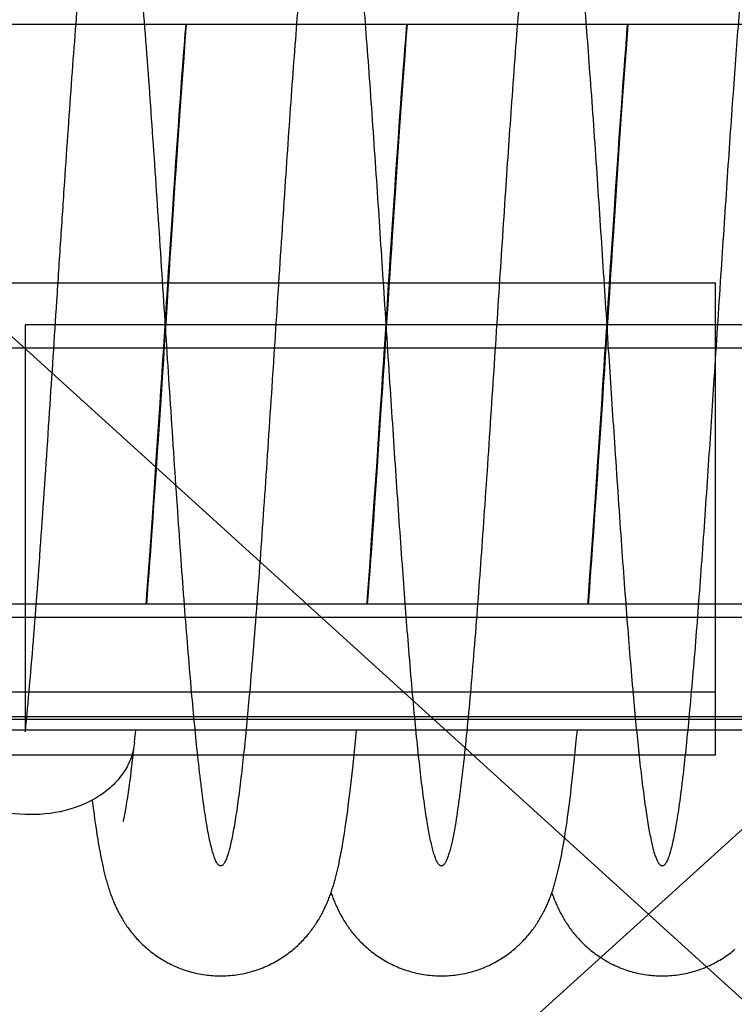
# Model space of a CAD drawing. Extents: x 0 to 420, y 0 to 297.
# Tile 4 of 18: x 167 to 204, y 56 to 108. Entities that reach past the tile are written whole.
import ezdxf

# ---------------------------------------------------------------- set-up
doc = ezdxf.new("R2010")
doc.units = 0
doc.header["$LTSCALE"] = 23.1
doc.layers.get('0').update_dxf_attribs({"linetype": 'CONTINUOUS'})
for name, color, linetype in [('110651_DXF_CONTINUOUS_LINE', 7, 'CONTINUOUS'), ('110801_DXF_CONTINUOUS_LINE', 7, 'CONTINUOUS'), ('AG_HOSE_100_DXF_CONTINUOUS', 7, 'CONTINUOUS'), ('ASE_65-100-75_DXF_DIMENSIO', 7, 'CONTINUOUS')]:
    doc.layers.add(name, color=color, linetype=linetype)
doc.styles.get("Standard").update_dxf_attribs({"font": 'txt', "width": 0.7})
doc.dimstyles.new('DIMSTYLE_1', dxfattribs={"dimtxt": 3.5, "dimasz": 3, "dimexe": 1.5, "dimexo": 1, "dimgap": 0.875, "dimtad": 1, "dimdec": 0, "dimlfac": 10, "dimtxsty": 'STANDARD', "dimblk": '_ARROW_FILLED', "dimblk1": '_ARROW_FILLED', "dimblk2": '_ARROW_FILLED', "dimcen": 0.09, "dimazin": 3, "dimtp": 0.8, "dimtm": 0.8, "dimtfac": 1, "dimtdec": 0, "dimtofl": 0, "dimtmove": 0, "dimatfit": 3, "dimtolj": 1})
doc.dimstyles.new('DIMSTYLE_2', dxfattribs={"dimtxt": 3.5, "dimasz": 3, "dimexe": 1.5, "dimexo": 1, "dimgap": 0.875, "dimtad": 1, "dimdec": 3, "dimlfac": 10, "dimtxsty": 'STANDARD', "dimblk": '_ARROW_FILLED', "dimblk1": '_ARROW_FILLED', "dimblk2": '_ARROW_FILLED', "dimcen": 0.09, "dimazin": 3, "dimtp": 0.8, "dimtm": 0.8, "dimtfac": 1, "dimtdec": 3, "dimtofl": 0, "dimtmove": 0, "dimatfit": 3, "dimtolj": 1})

# ---------------------------------------------------------------- blocks, each defined once
blk = doc.blocks.new('_ARROW_FILLED')
at = {"color": 0, "linetype": 'BYBLOCK'}
blk.add_solid([(0, 0), (-1, 0.167), (-1, -0.167)], dxfattribs=at)
blk = doc.blocks.new('*D2')
at = {"layer": 'ASE_65-100-75_DXF_DIMENSIO', "color": 2, "linetype": 'CONTINUOUS'}
for p, q in [((153.74, 62.155), (153.74, 44.105)), ((231.14, 62.155), (231.14, 44.105)), ((153.74, 45.605), (192.44, 45.605)), ((231.14, 45.605), (192.44, 45.605))]:
    blk.add_line(p, q, dxfattribs=at)
at = {"layer": 'ASE_65-100-75_DXF_DIMENSIO', "color": 2, "linetype": 'CONTINUOUS', "xscale": 3, "yscale": 3, "zscale": 3, "rotation": 180}
blk.add_blockref('_ARROW_FILLED', (153.74, 45.605), dxfattribs=at)
at = {"layer": 'ASE_65-100-75_DXF_DIMENSIO', "color": 2, "linetype": 'CONTINUOUS', "xscale": 3, "yscale": 3, "zscale": 3}
blk.add_blockref('_ARROW_FILLED', (231.14, 45.605), dxfattribs=at)
at = {"layer": 'ASE_65-100-75_DXF_DIMENSIO', "color": 2, "linetype": 'CONTINUOUS', "insert": (192.44, 49.98), "char_height": 3.5, "width": 12.375, "attachment_point": 2}
blk.add_mtext('774', dxfattribs=at)
blk = doc.blocks.new('*D3')
at = {"layer": 'ASE_65-100-75_DXF_DIMENSIO', "color": 2, "linetype": 'CONTINUOUS'}
for p, q in [((151.84, 63.428), (151.84, 34.105)), ((233.04, 63.428), (233.04, 34.105)), ((151.84, 35.605), (192.44, 35.605)), ((233.04, 35.605), (192.44, 35.605))]:
    blk.add_line(p, q, dxfattribs=at)
at = {"layer": 'ASE_65-100-75_DXF_DIMENSIO', "color": 2, "linetype": 'CONTINUOUS', "xscale": 3, "yscale": 3, "zscale": 3, "rotation": 180}
blk.add_blockref('_ARROW_FILLED', (151.84, 35.605), dxfattribs=at)
at = {"layer": 'ASE_65-100-75_DXF_DIMENSIO', "color": 2, "linetype": 'CONTINUOUS', "xscale": 3, "yscale": 3, "zscale": 3}
blk.add_blockref('_ARROW_FILLED', (233.04, 35.605), dxfattribs=at)
at = {"layer": 'ASE_65-100-75_DXF_DIMENSIO', "color": 2, "linetype": 'CONTINUOUS', "insert": (192.44, 39.98), "char_height": 3.5, "width": 11.25, "attachment_point": 2}
blk.add_mtext('812', dxfattribs=at)
blk = doc.blocks.new('*D4')
at = {"layer": 'ASE_65-100-75_DXF_DIMENSIO', "color": 2, "linetype": 'CONTINUOUS'}
for p, q in [((149.49, 82.78), (149.49, 24.105)), ((234.84, 77.597), (234.84, 24.105)), ((149.49, 25.605), (192.165, 25.605)), ((234.84, 25.605), (192.165, 25.605))]:
    blk.add_line(p, q, dxfattribs=at)
at = {"layer": 'ASE_65-100-75_DXF_DIMENSIO', "color": 2, "linetype": 'CONTINUOUS', "xscale": 3, "yscale": 3, "zscale": 3, "rotation": 180}
blk.add_blockref('_ARROW_FILLED', (149.49, 25.605), dxfattribs=at)
at = {"layer": 'ASE_65-100-75_DXF_DIMENSIO', "color": 2, "linetype": 'CONTINUOUS', "xscale": 3, "yscale": 3, "zscale": 3}
blk.add_blockref('_ARROW_FILLED', (234.84, 25.605), dxfattribs=at)
at = {"layer": 'ASE_65-100-75_DXF_DIMENSIO', "color": 2, "linetype": 'CONTINUOUS', "insert": (192.165, 29.98), "char_height": 3.5, "width": 12, "attachment_point": 2}
blk.add_mtext('854', dxfattribs=at)

msp = doc.modelspace()

# ---------------------------------------------------------------- linework, layer by layer
at = {"layer": '110651_DXF_CONTINUOUS_LINE', "color": 3, "linetype": 'CONTINUOUS'}
for p, q in [((174.30598, 93.83733), (174.32828, 93.83733)), ((185.85264, 93.83733), (185.87494, 93.83733)), ((197.39931, 93.83733), (197.42161, 93.83733)), ((172.47498, 69.15514), (172.42687, 69.15514))]:
    msp.add_line(p, q, dxfattribs=at)
at = {"layer": '110801_DXF_CONTINUOUS_LINE', "color": 7, "linetype": 'CONTINUOUS'}
for p, q in [((156.33992, 107.387), (228.53992, 107.387)), ((156.33992, 107.38599), (228.53992, 107.38599)), ((228.53992, 77.05514), (156.33992, 77.05514)), ((228.53992, 70.46482), (156.33992, 70.46482))]:
    msp.add_line(p, q, dxfattribs=at)
at = {"layer": '110801_DXF_CONTINUOUS_LINE', "color": 9, "linetype": 'CONTINUOUS'}
for p, q in [((228.53992, 76.35514), (156.33992, 76.35514)), ((228.53992, 71.16482), (156.33992, 71.16482))]:
    msp.add_line(p, q, dxfattribs=at)
at = {"layer": 'AG_HOSE_100_DXF_CONTINUOUS', "color": 4, "linetype": 'CONTINUOUS'}
for p, q in [((330.45142, 179.75392), (151.99159, 17.76853)), ((75.31832, 173.47973), (246.86586, 17.76853))]:
    msp.add_line(p, q, dxfattribs=at)
at = {"layer": 'AG_HOSE_100_DXF_CONTINUOUS', "color": 7, "linetype": 'CONTINUOUS'}
for p, q in [((175.26445, 107.38599), (175.19811, 106.51667)), ((175.21038, 106.84542), (175.25284, 107.38599)), ((186.81113, 107.38599), (186.75293, 106.62456)), ((198.35781, 107.38599), (198.27796, 106.3372)), ((175.16879, 106.30754), (175.21038, 106.84542)), ((186.75293, 106.62456), (186.68692, 105.74332)), ((198.24481, 106.08127), (198.28664, 106.62554)), ((175.12712, 105.76082), (175.16879, 106.30754)), ((175.19811, 106.51667), (175.13215, 105.63386)), ((186.69711, 106.06778), (186.7389, 106.61176)), ((198.27796, 106.3372), (198.21209, 105.45206)), ((175.13215, 105.63386), (175.06642, 104.73691)), ((175.08538, 105.20569), (175.12712, 105.76082)), ((186.68692, 105.74332), (186.62119, 104.84838)), ((186.65521, 105.51464), (186.69711, 106.06778)), ((198.20285, 105.52767), (198.24481, 106.08127)), ((175.0436, 104.64267), (175.08538, 105.20569)), ((186.61322, 104.95281), (186.65521, 105.51464)), ((198.21209, 105.45206), (198.14655, 104.55462)), ((198.16081, 104.96531), (198.20285, 105.52767)), ((175.06642, 104.73691), (175.00087, 103.82639)), ((175.00176, 104.07191), (175.0436, 104.64267)), ((186.62119, 104.84838), (186.55572, 103.94083)), ((186.57117, 104.38301), (186.61322, 104.95281)), ((198.14655, 104.55462), (198.0811, 103.64264)), ((198.11872, 104.395), (198.16081, 104.96531)), ((174.95986, 103.49358), (175.00176, 104.07191)), ((186.52906, 103.80547), (186.57117, 104.38301)), ((198.07659, 103.81721), (198.11872, 104.395)), ((175.00087, 103.82639), (174.91366, 102.59221)), ((186.48691, 103.22048), (186.52906, 103.80547)), ((186.55572, 103.94083), (186.49042, 103.02082)), ((198.0811, 103.64264), (197.99388, 102.40438)), ((198.03442, 103.23232), (198.07659, 103.81721)), ((174.91789, 102.9077), (174.95986, 103.49358)), ((186.49042, 103.02082), (186.40345, 101.77449)), ((186.42356, 102.32957), (186.48691, 103.22048)), ((197.97113, 102.34242), (198.03442, 103.23232)), ((174.91366, 102.59221), (174.82668, 101.33774)), ((174.85478, 102.01541), (174.91789, 102.9077)), ((174.79153, 101.1083), (174.85478, 102.01541)), ((186.36008, 101.42361), (186.42356, 102.32957)), ((197.99388, 102.40438), (197.90693, 101.14712)), ((197.9077, 101.43724), (197.97113, 102.34242)), ((186.40345, 101.77449), (186.29487, 100.18802)), ((174.82668, 101.33774), (174.7183, 99.74605)), ((174.72818, 100.18805), (174.79153, 101.1083)), ((186.2965, 100.50386), (186.36008, 101.42361)), ((197.90693, 101.14712), (197.79855, 99.55198)), ((197.84404, 100.51667), (197.9077, 101.43724)), ((186.23283, 99.57188), (186.2965, 100.50386)), ((197.78023, 99.58267), (197.84404, 100.51667)), ((174.66477, 99.25639), (174.72818, 100.18805)), ((186.29487, 100.18802), (186.18663, 98.57852)), ((174.7183, 99.74605), (174.67505, 99.10306)), ((186.16912, 98.62922), (186.23283, 99.57188)), ((197.79855, 99.55198), (197.66877, 97.60716)), ((197.71638, 98.63784), (197.78023, 99.58267)), ((174.67505, 99.10306), (174.54533, 97.15273)), ((174.62248, 98.6295), (174.66477, 99.25639)), ((174.55896, 97.68072), (174.62248, 98.6295)), ((186.18663, 98.57852), (186.03549, 96.29457)), ((186.10533, 97.67623), (186.16912, 98.62922)), ((197.65246, 97.68332), (197.71638, 98.63784)), ((174.47401, 96.40006), (174.55896, 97.68072)), ((186.01999, 96.38976), (186.10533, 97.67623)), ((197.56712, 96.3966), (197.65246, 97.68332)), ((197.66877, 97.60716), (197.58243, 96.29804)), ((174.54533, 97.15273), (174.45894, 95.83925)), ((174.38886, 95.10544), (174.47401, 96.40006)), ((185.93449, 95.08954), (186.01999, 96.38976)), ((197.503, 95.42269), (197.56712, 96.3966)), ((174.45894, 95.83925), (174.41584, 95.18048)), ((186.03549, 96.29457), (185.99239, 95.63727)), ((197.58243, 96.29804), (197.53933, 95.64096)), ((185.99239, 95.63727), (185.94932, 94.97861)), ((197.43883, 94.44281), (197.503, 95.42269)), ((197.53933, 95.64096), (197.49626, 94.98258)), ((174.34627, 94.45454), (174.38886, 95.10544)), ((174.41584, 95.18048), (174.37279, 94.52081)), ((185.89171, 94.43593), (185.93449, 95.08954)), ((185.94932, 94.97861), (185.9063, 94.31896)), ((197.49626, 94.98258), (197.45323, 94.32299)), ((174.30366, 93.80182), (174.34627, 94.45454)), ((185.84893, 93.78052), (185.89171, 94.43593)), ((185.9063, 94.31896), (185.86332, 93.65863)), ((197.39602, 93.78691), (197.43883, 94.44281)), ((197.38873, 93.33175), (197.23837, 91.01695)), ((185.69157, 91.01497), (185.67013, 90.68503)), ((197.23837, 91.01695), (197.21691, 90.68689)), ((185.59162, 89.82176), (185.61312, 90.15251)), ((185.60587, 89.69766), (185.56311, 89.04204)), ((174.05079, 89.5685), (174.00802, 88.91296)), ((173.94046, 88.21798), (173.9833, 88.87466)), ((174.00802, 88.91296), (173.96527, 88.2597)), ((185.4841, 88.17168), (185.52711, 88.83081)), ((185.56311, 89.04204), (185.52039, 88.38871)), ((197.08845, 88.71542), (197.02438, 87.73729)), ((197.03088, 88.17348), (197.07392, 88.83304)), ((173.96527, 88.2597), (173.87986, 86.96066)), ((173.89759, 87.56268), (173.94046, 88.21798)), ((185.44106, 87.51387), (185.4841, 88.17168)), ((185.52039, 88.38871), (185.4777, 87.73777)), ((196.98782, 87.51527), (197.03088, 88.17348)), ((173.83325, 86.58296), (173.89759, 87.56268)), ((185.4777, 87.73777), (185.39235, 86.44386)), ((197.02438, 87.73729), (196.93902, 86.44297)), ((185.37644, 86.53004), (185.44106, 87.51387)), ((196.92316, 86.53089), (196.98782, 87.51527)), ((173.68274, 84.31541), (173.83325, 86.58296)), ((173.87986, 86.96066), (173.79449, 85.67329)), ((185.22516, 84.25206), (185.37644, 86.53004)), ((196.77175, 84.25098), (196.92316, 86.53089)), ((185.39235, 86.44386), (185.30703, 85.16232)), ((196.93902, 86.44297), (196.87501, 85.48071)), ((173.79449, 85.67329), (173.75183, 85.03503)), ((173.75183, 85.03503), (173.68797, 84.0865)), ((185.30703, 85.16232), (185.24314, 84.2124)), ((196.87501, 85.48071), (196.81106, 84.52742)), ((196.81106, 84.52742), (196.74725, 83.58496)), ((173.68797, 84.0865), (173.62428, 83.15022)), ((173.63961, 83.67364), (173.68274, 84.31541)), ((185.11687, 82.64956), (185.22516, 84.25206)), ((185.24314, 84.2124), (185.17946, 83.27483)), ((196.66336, 82.64703), (196.77175, 84.25098)), ((173.53164, 82.08589), (173.63961, 83.67364)), ((196.74725, 83.58496), (196.68357, 82.65449)), ((173.62428, 83.15022), (173.5607, 82.22634)), ((185.17946, 83.27483), (185.11592, 82.34994)), ((185.03014, 81.38745), (185.11687, 82.64956)), ((196.57659, 81.38432), (196.66336, 82.64703)), ((196.68357, 82.65449), (196.62, 81.73681)), ((173.44516, 80.83653), (173.53164, 82.08589)), ((173.5607, 82.22634), (173.49717, 81.31512)), ((185.11592, 82.34994), (185.05245, 81.43781)), ((184.94316, 80.14344), (185.03014, 81.38745)), ((185.05245, 81.43781), (184.98906, 80.53948)), ((196.48959, 80.14016), (196.57659, 81.38432)), ((196.62, 81.73681), (196.55654, 80.83307)), ((173.49717, 81.31512), (173.43372, 80.41771)), ((173.35852, 79.60805), (173.44516, 80.83653)), ((173.43372, 80.41771), (173.39147, 79.82786)), ((184.98906, 80.53948), (184.94685, 79.94893)), ((196.55654, 80.83307), (196.49321, 79.94466)), ((184.87765, 79.22288), (184.94316, 80.14344)), ((184.94685, 79.94893), (184.90469, 79.36558)), ((196.42409, 79.21966), (196.48959, 80.14016)), ((196.49321, 79.94466), (196.45106, 79.36136)), ((173.29337, 78.70088), (173.35852, 79.60805)), ((173.39147, 79.82786), (173.34929, 79.24554)), ((184.90469, 79.36558), (184.86261, 78.78986)), ((196.45106, 79.36136), (196.40896, 78.78553)), ((173.34929, 79.24554), (173.30721, 78.67128)), ((184.81201, 78.3154), (184.87765, 79.22288)), ((196.35843, 78.31203), (196.42409, 79.21966)), ((173.228, 77.8066), (173.29337, 78.70088)), ((173.30721, 78.67128), (173.26526, 78.10581)), ((184.74643, 77.42535), (184.81201, 78.3154)), ((184.86261, 78.78986), (184.82061, 78.22233)), ((196.29277, 77.42101), (196.35843, 78.31203)), ((196.40896, 78.78553), (196.3669, 78.21734)), ((173.17209, 77.05514), (173.228, 77.8066)), ((173.26526, 78.10581), (173.22339, 77.54893)), ((184.82061, 78.22233), (184.77869, 77.66317)), ((196.3669, 78.21734), (196.32492, 77.65748)), ((173.22339, 77.54893), (173.18576, 77.05514)), ((184.71876, 77.05514), (184.74643, 77.42535)), ((184.77869, 77.66317), (184.73243, 77.05514)), ((196.26543, 77.05514), (196.29277, 77.42101)), ((196.32492, 77.65748), (196.27909, 77.05514)), ((184.09642, 69.7043), (184.1332, 70.07944)), ((184.1332, 70.07944), (184.17018, 70.46482)), ((195.64285, 69.70202), (195.67961, 70.07692)), ((195.67961, 70.07692), (195.71684, 70.46482)), ((195.60663, 69.34065), (195.64285, 69.70202)), ((172.47744, 69.17681), (172.44179, 68.86492)), ((172.5118, 69.48624), (172.47744, 69.17681)), ((184.00674, 68.8246), (184.04224, 69.16681)), ((195.5709, 68.99227), (195.60663, 69.34065)), ((172.40759, 68.57453), (172.37508, 68.30666)), ((172.44179, 68.86492), (172.40759, 68.57453)), ((183.97173, 68.49489), (184.00674, 68.8246)), ((195.50092, 68.3332), (195.53567, 68.65657)), ((195.53567, 68.65657), (195.5709, 68.99227)), ((172.34407, 68.05878), (172.31449, 67.82928)), ((172.37508, 68.30666), (172.34407, 68.05878)), ((183.90313, 67.87151), (183.9372, 68.17731)), ((183.9372, 68.17731), (183.97173, 68.49489)), ((195.43282, 67.72194), (195.46664, 68.02173)), ((195.46664, 68.02173), (195.50092, 68.3332)), ((172.28617, 67.61611), (172.25901, 67.41784)), ((172.31449, 67.82928), (172.28617, 67.61611)), ((183.83634, 67.29391), (183.86952, 67.57718)), ((183.86952, 67.57718), (183.90313, 67.87151)), ((195.39945, 67.43346), (195.43282, 67.72194)), ((172.19598, 66.98181), (172.17268, 66.82943)), ((172.25901, 67.41784), (172.23297, 67.23356)), ((183.77121, 66.75884), (183.80358, 67.0213)), ((183.80358, 67.0213), (183.83634, 67.29391)), ((195.33395, 66.88837), (195.36651, 67.15574)), ((195.36651, 67.15574), (195.39945, 67.43346)), ((170.34751, 66.80047), (170.38426, 66.50948)), ((170.38426, 66.50948), (170.41495, 66.27356)), ((172.12928, 66.55871), (172.10919, 66.43938)), ((172.15045, 66.68857), (172.12928, 66.55871)), ((172.17268, 66.82943), (172.15045, 66.68857)), ((183.70744, 66.2623), (183.73917, 66.50597)), ((183.73917, 66.50597), (183.77121, 66.75884)), ((195.26991, 66.38305), (195.30176, 66.63094)), ((195.30176, 66.63094), (195.33395, 66.88837)), ((170.41495, 66.27356), (170.44538, 66.04587)), ((170.44538, 66.04587), (170.47558, 65.82601)), ((172.02451, 65.98244), (172.01105, 65.91736)), ((172.03923, 66.05614), (172.02451, 65.98244)), ((172.05511, 66.13854), (172.03923, 66.05614)), ((172.07211, 66.22979), (172.05511, 66.13854)), ((172.09013, 66.3299), (172.07211, 66.22979)), ((172.10919, 66.43938), (172.09013, 66.3299)), ((183.64477, 65.8007), (183.67599, 66.02741)), ((183.67599, 66.02741), (183.70744, 66.2623)), ((195.20705, 65.91346), (195.23836, 66.14405)), ((195.23836, 66.14405), (195.26991, 66.38305)), ((170.47558, 65.82601), (170.50557, 65.61362)), ((170.50557, 65.61362), (170.53543, 65.40816)), ((171.95918, 65.69275), (171.95643, 65.6825)), ((172.01105, 65.91736), (171.99887, 65.86059)), ((183.58281, 65.37012), (183.61372, 65.58174)), ((183.61372, 65.58174), (183.64477, 65.8007)), ((195.11415, 65.26756), (195.14499, 65.47563)), ((195.14499, 65.47563), (195.17594, 65.6908)), ((195.17594, 65.6908), (195.20705, 65.91346)), ((170.53543, 65.40816), (170.56517, 65.20939)), ((170.60964, 64.92308), (170.63927, 64.73954)), ((183.49033, 64.77458), (183.52117, 64.96692)), ((183.52117, 64.96692), (183.55198, 65.16529)), ((183.55198, 65.16529), (183.58281, 65.37012)), ((195.05255, 64.87078), (195.08335, 65.06608)), ((195.08335, 65.06608), (195.11415, 65.26756)), ((170.63927, 64.73954), (170.66894, 64.56138)), ((170.66894, 64.56138), (170.69871, 64.38837)), ((170.69871, 64.38837), (170.7286, 64.22026)), ((183.42853, 64.40763), (183.45946, 64.58822)), ((183.45946, 64.58822), (183.49033, 64.77458)), ((194.95983, 64.32012), (194.9908, 64.49796)), ((194.9908, 64.49796), (195.0217, 64.68141)), ((195.0217, 64.68141), (195.05255, 64.87078)), ((170.7286, 64.22026), (170.75865, 64.05685)), ((170.75865, 64.05685), (170.78896, 63.89768)), ((170.78896, 63.89768), (170.81958, 63.74242)), ((183.31903, 63.81642), (183.35058, 63.97921)), ((183.35058, 63.97921), (183.3819, 64.14683)), ((194.86591, 63.81744), (194.89743, 63.98013)), ((194.89743, 63.98013), (194.92872, 64.14763)), ((194.92872, 64.14763), (194.95983, 64.32012)), ((170.81958, 63.74242), (170.85061, 63.59073)), ((170.85061, 63.59073), (170.88214, 63.44226)), ((170.88214, 63.44226), (170.91426, 63.29672)), ((183.22248, 63.35435), (183.25507, 63.50438)), ((183.25507, 63.50438), (183.28721, 63.65824)), ((183.28721, 63.65824), (183.31903, 63.81642)), ((194.83411, 63.65931), (194.86591, 63.81744)), ((170.91426, 63.29672), (170.9471, 63.15364))]:
    msp.add_line(p, q, dxfattribs=at)
at = {"layer": 'AG_HOSE_100_DXF_CONTINUOUS', "color": 9, "linetype": 'CONTINUOUS'}
for p, q in [((161.33767, 93.85925), (202.93767, 93.85925)), ((202.93767, 69.15514), (202.93767, 93.85925)), ((210.13767, 91.65514), (166.83767, 91.65514)), ((166.83767, 91.65514), (166.83767, 70.37142)), ((161.33767, 90.45755), (223.33767, 90.45755)), ((161.33767, 72.4727), (202.93767, 72.4727)), ((161.33767, 71.04048), (223.33767, 71.04048)), ((202.93767, 69.15514), (161.33767, 69.15514))]:
    msp.add_line(p, q, dxfattribs=at)
at = {"layer": 'AG_HOSE_100_DXF_CONTINUOUS', "color": 7, "linetype": 'CONTINUOUS'}
for points in [[(186.7389, 106.61176), (186.78057, 107.14601), (186.7995, 107.38599)], [(198.28664, 106.62554), (198.3283, 107.15967), (198.34617, 107.38599)], [(174.37279, 94.52081), (174.35128, 94.19073), (174.3083, 93.53016)], [(197.45323, 94.32299), (197.43172, 93.9928), (197.38873, 93.33175)], [(174.23974, 92.82008), (174.28236, 93.4749), (174.30366, 93.80182)], [(185.78475, 92.79454), (185.82754, 93.45221), (185.84893, 93.78052)], [(197.33177, 92.79999), (197.37461, 93.45831), (197.39602, 93.78691)], [(174.3083, 93.53016), (174.28682, 93.19976), (174.26534, 92.86923), (174.15797, 91.2161)], [(185.86332, 93.65863), (185.84184, 93.32831), (185.82037, 92.99787), (185.69157, 91.01497)], [(174.09033, 90.51993), (174.1971, 92.16412), (174.21843, 92.49226), (174.23974, 92.82008)], [(185.61312, 90.15251), (185.76334, 92.4652), (185.78475, 92.79454)], [(197.28889, 92.14034), (197.31033, 92.47031), (197.33177, 92.79999)], [(197.13847, 89.82465), (197.15998, 90.15562), (197.1815, 90.4867), (197.28889, 92.14034)], [(174.15797, 91.2161), (174.13651, 90.8858), (174.11506, 90.55584)], [(185.67013, 90.68503), (185.62728, 90.02628), (185.60587, 89.69766)], [(197.21691, 90.68689), (197.17404, 90.02782), (197.15262, 89.69895)], [(174.04753, 89.86151), (174.06893, 90.19071), (174.09033, 90.51993)], [(174.11506, 90.55584), (174.0722, 89.89709), (174.05079, 89.5685)], [(173.9833, 88.87466), (174.00472, 89.2034), (174.04753, 89.86151)], [(185.52711, 88.83081), (185.54862, 89.16089), (185.59162, 89.82176)], [(197.07392, 88.83304), (197.09544, 89.16333), (197.13847, 89.82465)], [(197.15262, 89.69895), (197.10983, 89.04271), (197.08845, 88.71542)], [(172.55996, 69.80763), (172.58195, 70.0323), (172.6235, 70.46482)], [(184.04224, 69.16681), (184.06017, 69.34272), (184.09642, 69.7043)], [(172.23297, 67.23356), (172.20804, 67.06256), (172.19598, 66.98181)], [(171.9831, 65.79043), (171.97435, 65.75328), (171.97053, 65.73753), (171.96709, 65.72362), (171.96405, 65.71153), (171.96141, 65.70126), (171.95918, 65.69275)], [(171.99887, 65.86059), (171.98802, 65.81187), (171.9831, 65.79043)], [(170.56517, 65.20939), (170.58001, 65.11244), (170.60964, 64.92308)], [(183.3819, 64.14683), (183.39748, 64.23247), (183.42853, 64.40763)], [(177.06191, 57.60519), (177.1507, 57.60586), (177.25451, 57.60835), (177.35825, 57.61267), (177.4619, 57.61883), (177.56542, 57.62683), (177.66875, 57.63664), (177.77188, 57.64828), (177.87476, 57.66174), (177.97734, 57.67701), (178.0796, 57.69408), (178.1815, 57.71294), (178.28299, 57.73358), (178.38405, 57.756), (178.48463, 57.78017), (178.5847, 57.80609), (178.68422, 57.83375), (178.78316, 57.86312), (178.88145, 57.89418), (178.97908, 57.92693), (179.076, 57.96133), (179.17216, 57.99735), (179.26751, 58.03499), (179.36205, 58.07421), (179.45569, 58.11497), (179.54843, 58.15726), (179.64023, 58.20105), (179.73101, 58.24628), (179.82075, 58.29292), (179.90942, 58.34095), (179.9969, 58.39027), (180.08318, 58.44086), (180.16824, 58.49267), (180.25197, 58.54561), (180.33436, 58.59964), (180.41541, 58.65471), (180.49502, 58.71074), (180.57318, 58.76766), (180.64989, 58.82546), (180.72509, 58.88401), (180.79879, 58.94329), (180.87098, 59.00325), (180.94161, 59.0638), (181.0107, 59.12488), (181.07825, 59.18646), (181.14422, 59.24844), (181.20863, 59.31078), (181.27148, 59.37343), (181.33276, 59.4363), (181.39248, 59.49935), (181.45066, 59.56254), (181.50731, 59.62581), (181.56245, 59.68911), (181.61611, 59.75243), (181.66831, 59.8157), (181.71907, 59.8789), (181.76841, 59.94199), (181.81638, 60.00495), (181.86298, 60.06771), (181.90825, 60.13029), (181.95228, 60.19272), (181.99509, 60.25498), (182.03671, 60.31705), (182.07725, 60.37904), (182.11674, 60.44095), (182.15519, 60.50274), (182.19268, 60.56448), (182.22924, 60.6262), (182.26488, 60.68787), (182.29964, 60.7495), (182.33356, 60.81112), (182.36664, 60.87271), (182.3989, 60.93425), (182.43035, 60.99573), (182.46103, 61.05716), (182.49095, 61.11853), (182.52012, 61.17982), (182.54857, 61.24106), (182.57631, 61.30222), (182.60337, 61.36332), (182.62977, 61.42437), (182.65552, 61.48534), (182.68064, 61.54626), (182.70516, 61.60712), (182.7291, 61.66794), (182.75246, 61.72871), (182.77529, 61.78946), (182.79759, 61.8502), (182.81938, 61.91095), (182.8407, 61.97172), (182.86156, 62.03255), (182.88197, 62.09342), (182.90197, 62.15439), (182.92161, 62.21561), (182.9409, 62.2771), (182.95987, 62.33888), (182.97858, 62.40117), (182.99705, 62.464), (183.01529, 62.52739), (183.03335, 62.59152), (183.05125, 62.65649), (183.069, 62.72229), (183.08661, 62.78895), (183.10409, 62.85654), (183.12144, 62.92508), (183.13863, 62.99446), (183.15569, 63.06471), (183.17261, 63.13587), (183.18938, 63.20786), (183.22248, 63.35435)], [(188.60858, 57.6052), (188.69744, 57.60587), (188.80132, 57.60836), (188.90514, 57.6127), (189.00887, 57.61886), (189.11247, 57.62687), (189.21589, 57.6367), (189.31909, 57.64836), (189.42206, 57.66184), (189.52472, 57.67713), (189.62706, 57.69423), (189.72904, 57.71312), (189.83061, 57.73379), (189.93173, 57.75624), (190.03239, 57.78046), (190.13251, 57.80641), (190.23209, 57.83411), (190.33109, 57.86352), (190.42943, 57.89462), (190.5271, 57.92741), (190.62407, 57.96185), (190.72026, 57.99792), (190.81565, 58.03559), (190.91021, 58.07486), (191.00388, 58.11566), (191.09664, 58.158), (191.18847, 58.20183), (191.27926, 58.2471), (191.36901, 58.29379), (191.4577, 58.34186), (191.54519, 58.39122), (191.63148, 58.44185), (191.71655, 58.4937), (191.80028, 58.54668), (191.88267, 58.60075), (191.96371, 58.65586), (192.04331, 58.71192), (192.12146, 58.76888), (192.19816, 58.8267), (192.27336, 58.8853), (192.34706, 58.94462), (192.41927, 59.00464), (192.48995, 59.06527), (192.5591, 59.12646), (192.62675, 59.18817), (192.69284, 59.25032), (192.75741, 59.31287), (192.82046, 59.37578), (192.88197, 59.43896), (192.94196, 59.50237), (193.00044, 59.56598), (193.05739, 59.62968), (193.11281, 59.69342), (193.16675, 59.75718), (193.21917, 59.82086), (193.2701, 59.88441), (193.31957, 59.94781), (193.36758, 60.01098), (193.41414, 60.07386), (193.45931, 60.13644), (193.50319, 60.19881), (193.54578, 60.26091), (193.58715, 60.32275), (193.62741, 60.38446), (193.66662, 60.44605), (193.70477, 60.50749), (193.74199, 60.56891), (193.77831, 60.63034), (193.81374, 60.69173), (193.84832, 60.75314), (193.88209, 60.8146), (193.91506, 60.87606), (193.94723, 60.9375), (193.9786, 60.99891), (194.00922, 61.06029), (194.03907, 61.12161), (194.06818, 61.18286), (194.09657, 61.24405), (194.12426, 61.30517), (194.15126, 61.3662), (194.17759, 61.42717), (194.20327, 61.48806), (194.22833, 61.54887), (194.25277, 61.60962), (194.27664, 61.67031), (194.29993, 61.73096), (194.32269, 61.79158), (194.34493, 61.8522), (194.36666, 61.91282), (194.38792, 61.97347), (194.40873, 62.03418), (194.4291, 62.09495), (194.44905, 62.15582), (194.46865, 62.21696), (194.48791, 62.27837), (194.50686, 62.34009), (194.52555, 62.40232), (194.544, 62.46511), (194.56223, 62.52847), (194.58028, 62.59259), (194.59818, 62.65756), (194.61593, 62.72336), (194.63354, 62.79003), (194.65102, 62.85765), (194.66837, 62.92622), (194.68557, 62.99562), (194.70262, 63.06586), (194.71953, 63.13699), (194.73629, 63.20895), (194.7529, 63.28173), (194.78573, 63.42995)], [(194.78573, 63.42995), (194.80196, 63.50542), (194.83411, 63.65931)], [(170.9471, 63.15364), (170.96384, 63.08288), (170.98082, 63.01255), (170.99805, 62.94267), (171.01554, 62.87326), (171.03328, 62.80431), (171.0513, 62.73579), (171.06961, 62.66766), (171.08822, 62.59991), (171.10716, 62.53251), (171.12644, 62.46542), (171.1461, 62.39858), (171.16614, 62.332), (171.18658, 62.26564), (171.20745, 62.19945), (171.22877, 62.13344), (171.25053, 62.06765), (171.27277, 62.00201), (171.2955, 61.93655), (171.31866, 61.87142), (171.34229, 61.80659), (171.36641, 61.74204), (171.39094, 61.67796), (171.41588, 61.61437), (171.44127, 61.55119), (171.46713, 61.48841), (171.49345, 61.42603), (171.52025, 61.36401), (171.54759, 61.30227), (171.57547, 61.2408), (171.60391, 61.1796), (171.63296, 61.11855), (171.66263, 61.05768), (171.69294, 60.99695), (171.72398, 60.93625), (171.75574, 60.8756), (171.78826, 60.81498), (171.82162, 60.75426), (171.85585, 60.69344), (171.89098, 60.63252), (171.92712, 60.57134), (171.96432, 60.50989), (172.00259, 60.4482), (172.04202, 60.3862), (172.08266, 60.32389), (172.12451, 60.26131), (172.16757, 60.19852), (172.21188, 60.13555), (172.25745, 60.07242), (172.3043, 60.0092), (172.35241, 59.94594), (172.40184, 59.88264), (172.45261, 59.81932), (172.50475, 59.75602), (172.55829, 59.69275), (172.6133, 59.62949), (172.66981, 59.56628), (172.72783, 59.50315), (172.78744, 59.44011), (172.84867, 59.37718), (172.91152, 59.31442), (172.97597, 59.25193), (173.04205, 59.18975), (173.10975, 59.12793), (173.17902, 59.06659), (173.24987, 59.00578), (173.3223, 58.94555), (173.39623, 58.88601), (173.47166, 58.82721), (173.5486, 58.76919), (173.62696, 58.71207), (173.70672, 58.6559), (173.78789, 58.60069), (173.87038, 58.54657), (173.95417, 58.49355), (174.03927, 58.44169), (174.12557, 58.39106), (174.21304, 58.34171), (174.30169, 58.29366), (174.39142, 58.24699), (174.48221, 58.20173), (174.57403, 58.1579), (174.66681, 58.11556), (174.76051, 58.07475), (174.85511, 58.03547), (174.95054, 57.99779), (175.04677, 57.96171), (175.14378, 57.92726), (175.24148, 57.89447), (175.33986, 57.86336), (175.43889, 57.83395), (175.53851, 57.80626), (175.63868, 57.7803), (175.73939, 57.75608), (175.84057, 57.73364), (175.94219, 57.71296), (176.04423, 57.69407), (176.14662, 57.67698), (176.24935, 57.6617), (176.35237, 57.64823), (176.45564, 57.63658), (176.55912, 57.62676), (176.66278, 57.61877), (176.76656, 57.61262), (176.87043, 57.60831), (176.97437, 57.60584), (177.06191, 57.60519)], [(182.8353, 61.95632), (182.84198, 61.93707), (182.86508, 61.87211), (182.88865, 61.80743), (182.91271, 61.74301), (182.93719, 61.67903), (182.9621, 61.61551), (182.98746, 61.55237), (183.01329, 61.48964), (183.03957, 61.42731), (183.06634, 61.36534), (183.09363, 61.30367), (183.12146, 61.24229), (183.14984, 61.18117), (183.17882, 61.12023), (183.20842, 61.05947), (183.23865, 60.99887), (183.26959, 60.9383), (183.30126, 60.87778), (183.33368, 60.81729), (183.36695, 60.75667), (183.40109, 60.69595), (183.43613, 60.63512), (183.4722, 60.574), (183.50935, 60.51256), (183.54758, 60.45087), (183.58699, 60.38884), (183.62764, 60.32645), (183.66951, 60.26376), (183.71261, 60.20086), (183.75697, 60.13776), (183.8026, 60.07451), (183.84947, 60.01119), (183.89761, 59.94785), (183.94704, 59.8845), (183.99779, 59.82115), (184.04989, 59.75785), (184.10336, 59.69461), (184.1583, 59.63138), (184.21474, 59.56819), (184.27269, 59.50509), (184.33223, 59.44207), (184.39341, 59.37913), (184.45623, 59.31635), (184.52066, 59.25382), (184.58673, 59.19159), (184.65444, 59.12971), (184.72373, 59.06831), (184.7946, 59.00743), (184.86706, 58.94711), (184.94103, 58.88749), (185.01651, 58.82861), (185.09349, 58.77051), (185.1719, 58.71332), (185.25171, 58.65706), (185.33293, 58.60179), (185.41546, 58.54759), (185.4993, 58.49451), (185.58445, 58.44258), (185.67079, 58.3919), (185.75832, 58.34249), (185.84702, 58.29438), (185.9368, 58.24765), (186.02764, 58.20234), (186.11952, 58.15846), (186.21235, 58.11607), (186.30609, 58.07521), (186.40075, 58.0359), (186.49622, 57.99817), (186.5925, 57.96206), (186.68955, 57.92757), (186.7873, 57.89475), (186.88573, 57.86362), (186.9848, 57.83418), (187.08446, 57.80646), (187.18468, 57.78048), (187.28543, 57.75624), (187.38665, 57.73377), (187.48832, 57.71308), (187.5904, 57.69417), (187.69284, 57.67706), (187.79561, 57.66177), (187.89868, 57.64828), (188.00199, 57.63662), (188.10552, 57.62679), (188.20923, 57.6188), (188.31306, 57.61264), (188.41699, 57.60833), (188.52098, 57.60585), (188.60858, 57.6052)], [(194.38193, 61.95638), (194.3897, 61.93402), (194.41289, 61.86887), (194.43657, 61.80398), (194.46073, 61.73934), (194.48534, 61.67511), (194.51038, 61.61133), (194.5359, 61.5479), (194.5619, 61.48486), (194.58837, 61.42221), (194.61534, 61.35989), (194.64285, 61.29787), (194.67089, 61.23615), (194.6995, 61.1747), (194.72871, 61.11344), (194.75853, 61.05239), (194.78899, 60.99151), (194.82016, 60.93068), (194.85206, 60.8699), (194.88472, 60.80916), (194.91824, 60.74831), (194.95263, 60.68735), (194.98792, 60.62629), (195.02426, 60.56494), (195.06169, 60.50327), (195.10022, 60.44135), (195.13993, 60.37909), (195.18089, 60.31646), (195.2231, 60.25354), (195.26653, 60.19042), (195.31122, 60.12713), (195.35718, 60.06369), (195.40439, 60.00021), (195.45284, 59.93675), (195.50258, 59.87331), (195.55363, 59.80989), (195.606, 59.74657), (195.65972, 59.68334), (195.71488, 59.62017), (195.77149, 59.55709), (195.82959, 59.49415), (195.88922, 59.43134), (195.95044, 59.36866), (196.01324, 59.3062), (196.07761, 59.24402), (196.14357, 59.18218), (196.21112, 59.12072), (196.28022, 59.05975), (196.35088, 58.99931), (196.4231, 58.93944), (196.49683, 58.88026), (196.57206, 58.8218), (196.6488, 58.76411), (196.72697, 58.70729), (196.80657, 58.65138), (196.88761, 58.59642), (196.96996, 58.54253), (197.05364, 58.48973), (197.13862, 58.43808), (197.22479, 58.38766), (197.31213, 58.33851), (197.40063, 58.29066), (197.49021, 58.24419), (197.58083, 58.19912), (197.67249, 58.15548), (197.7651, 58.11332), (197.85862, 58.07268), (197.95305, 58.03357), (198.0483, 57.99605), (198.14435, 57.96012), (198.24116, 57.92582), (198.33868, 57.89317), (198.43686, 57.8622), (198.53568, 57.83291), (198.63509, 57.80534), (198.73506, 57.77949), (198.83555, 57.75539), (198.93651, 57.73303), (199.03792, 57.71245), (199.13974, 57.69364), (199.24191, 57.67663), (199.34441, 57.66141), (199.44721, 57.648), (199.55026, 57.6364), (199.65351, 57.62662), (199.75695, 57.61867), (199.86051, 57.61254), (199.96417, 57.60825), (200.06788, 57.60579), (200.15521, 57.60514)], [(200.15521, 57.60514), (200.2438, 57.60581), (200.34742, 57.60829), (200.45097, 57.6126), (200.55444, 57.61874), (200.65777, 57.6267), (200.76092, 57.63648), (200.86386, 57.64808), (200.96655, 57.66149), (201.06895, 57.6767), (201.17102, 57.69371), (201.27274, 57.7125), (201.37405, 57.73307), (201.47492, 57.7554), (201.57531, 57.77949), (201.67519, 57.80531), (201.77452, 57.83286), (201.87327, 57.86212), (201.97138, 57.89306), (202.06881, 57.92568), (202.16555, 57.95994), (202.26151, 57.99582), (202.35668, 58.0333), (202.45102, 58.07236), (202.54447, 58.11296), (202.63702, 58.15507), (202.72863, 58.19867), (202.81922, 58.2437), (202.90878, 58.29014), (202.99727, 58.33796), (203.08459, 58.38707), (203.17071, 58.43744), (203.25563, 58.48903), (203.33922, 58.54175), (203.42149, 58.59556), (203.50242, 58.65041), (203.58193, 58.70622), (203.66, 58.76293), (203.73664, 58.8205), (203.81179, 58.87885), (203.88544, 58.93793), (203.95762, 58.9977)]]:
    msp.add_lwpolyline(points, dxfattribs=at)
at = {"layer": 'AG_HOSE_100_DXF_CONTINUOUS', "color": 9, "linetype": 'CONTINUOUS'}
msp.add_open_spline([(210.13767, 73.00325), (210.04811, 74.04045), (209.86417, 76.3126), (209.59874, 79.90905), (209.31876, 83.96696), (209.03928, 88.2007), (208.7521, 92.6311), (208.46532, 97.03503), (208.1637, 101.52493), (207.90934, 105.08969), (207.70498, 107.74683), (207.56441, 109.48232), (207.42027, 111.15422), (207.2721, 112.74623), (207.12411, 114.19944), (206.97302, 115.53383), (206.84024, 116.56466), (206.72841, 117.32509), (206.64983, 117.81134), (206.57329, 118.23871), (206.49922, 118.60907), (206.42529, 118.93514), (206.34996, 119.22244), (206.27307, 119.46795), (206.20355, 119.64508), (206.14642, 119.75876), (206.1063, 119.82513), (206.06613, 119.87817), (206.0257, 119.91794), (205.98459, 119.94438), (205.94233, 119.95678), (205.89959, 119.954), (205.85776, 119.9364), (205.81696, 119.90517), (205.77665, 119.86068), (205.7365, 119.80292), (205.67603, 119.69551), (205.60147, 119.5178), (205.51569, 119.25387), (205.4295, 118.92783), (205.35041, 118.57365), (205.27682, 118.19996), (205.18129, 117.66318), (205.05905, 116.87118), (204.9148, 115.78285), (204.76714, 114.51343), (204.61921, 113.09362), (204.46642, 111.48375), (204.30957, 109.68752), (204.15342, 107.76588), (204.00116, 105.78057), (203.84824, 103.69174), (203.69125, 101.46017), (203.47439, 98.2761), (203.19748, 94.06152), (202.87877, 89.1314), (202.55935, 84.27524), (202.29851, 80.47903), (202.0799, 77.48957), (201.91513, 75.34739), (201.7462, 73.28674), (201.57647, 71.37598), (201.41113, 69.6824), (201.27196, 68.40115), (201.15676, 67.44552), (201.0696, 66.77706), (200.98253, 66.16495), (200.89555, 65.61062), (200.80867, 65.11533), (200.72197, 64.68013), (200.6355, 64.30593), (200.55952, 64.02989), (200.49615, 63.83758), (200.44908, 63.71311), (200.40207, 63.60708), (200.35511, 63.51944), (200.30813, 63.45008), (200.26083, 63.39882), (200.21246, 63.36555), (200.16626, 63.35308), (200.12577, 63.35704), (200.09042, 63.37106), (200.05564, 63.39505), (200.00621, 63.44353), (199.9463, 63.53162), (199.87626, 63.67357), (199.80438, 63.86209), (199.73085, 64.09918), (199.65707, 64.38138), (199.58312, 64.70833), (199.50907, 65.07959), (199.43491, 65.49457), (199.36068, 65.95257), (199.25268, 66.68014), (199.11669, 67.72563), (198.96171, 69.09087), (198.81026, 70.57961), (198.65746, 72.22271), (198.50059, 74.0502), (198.33991, 76.05607), (198.17916, 78.18242), (198.01359, 80.47854), (197.84364, 82.93057), (197.62707, 86.15234), (197.36329, 90.19024), (197.05307, 94.98332), (196.78069, 99.10707), (196.55487, 102.38813), (196.38492, 104.76352), (196.21935, 106.96901), (196.05468, 109.04281), (195.88589, 111.0241), (195.71246, 112.88798), (195.53931, 114.55946), (195.38827, 115.84174), (195.26276, 116.77715), (195.16854, 117.41312), (195.07447, 117.98067), (194.98604, 118.4497), (194.904, 118.8282), (194.83016, 119.1249), (194.75656, 119.37664), (194.68177, 119.58702), (194.61488, 119.73437), (194.5573, 119.82856), (194.51711, 119.88079), (194.47665, 119.91977), (194.43549, 119.94545), (194.39318, 119.95705), (194.35045, 119.95343), (194.30869, 119.93499), (194.26794, 119.90295), (194.22764, 119.85766), (194.16981, 119.77315), (194.10004, 119.63135), (194.01793, 119.41156), (193.93362, 119.12718), (193.84726, 118.77574), (193.76064, 118.36303), (193.67644, 117.90419), (193.59422, 117.40312), (193.48233, 116.65247), (193.33914, 115.55312), (193.16993, 114.05337), (192.99667, 112.31941), (192.82314, 110.39821), (192.64398, 108.24255), (192.46009, 105.86453), (192.28161, 103.41574), (192.112, 100.98724), (191.88597, 97.65024), (191.60083, 93.28947), (191.3082, 88.76577), (191.06529, 85.08235), (190.88132, 82.36006), (190.70207, 79.79825), (190.52358, 77.3561), (190.3406, 74.9917), (190.1526, 72.73654), (189.96491, 70.68254), (189.77351, 68.81114), (189.60484, 67.3795), (189.46201, 66.33933), (189.36956, 65.73681), (189.28805, 65.26132), (189.21957, 64.89859), (189.15117, 64.57336), (189.08135, 64.27964), (189.00995, 64.02002), (188.93652, 63.79707), (188.86336, 63.61944), (188.79895, 63.50131), (188.74547, 63.43172), (188.69931, 63.38579), (188.6468, 63.35585), (188.59273, 63.35417), (188.554, 63.36564), (188.51609, 63.38904), (188.47742, 63.42508), (188.43801, 63.47475), (188.3804, 63.5668), (188.31072, 63.71768), (188.23147, 63.94028), (188.15444, 64.20709), (188.07899, 64.51491), (188.005, 64.86079), (187.93088, 65.25069), (187.85432, 65.69787), (187.77572, 66.20409), (187.66407, 66.99104), (187.52641, 68.09224), (187.36653, 69.54864), (187.20122, 71.22773), (187.0315, 73.12486), (186.86711, 75.1184), (186.71082, 77.13525), (186.5579, 79.20618), (186.40091, 81.42238), (186.18389, 84.59191), (185.90678, 88.79716), (185.5801, 93.85003), (185.24471, 98.96045), (184.96247, 103.06557), (184.72535, 106.28285), (184.54711, 108.56685), (184.36446, 110.74291), (184.18818, 112.65712), (184.02473, 114.2557), (183.8737, 115.58368), (183.71935, 116.77407), (183.58129, 117.67752), (183.46844, 118.30044), (183.38831, 118.69179), (183.30839, 119.03103), (183.22713, 119.32351), (183.14435, 119.56567), (183.06888, 119.73417), (183.00619, 119.83537), (182.96265, 119.88975), (182.91868, 119.9287), (182.87445, 119.95138), (182.83046, 119.95751), (182.78799, 119.94815), (182.74667, 119.92452), (182.70615, 119.88752), (182.66593, 119.8373), (182.60828, 119.74587), (182.53552, 119.58906), (182.45146, 119.35027), (182.36541, 119.04516), (182.27897, 118.67838), (182.19229, 118.25049), (182.10545, 117.76236), (182.01848, 117.21508), (181.9314, 116.60989), (181.80467, 115.6473), (181.64529, 114.26521), (181.46872, 112.51531), (181.30041, 110.6694), (181.13491, 108.70507), (180.96501, 106.54378), (180.79096, 104.19653), (180.61685, 101.73561), (180.43761, 99.10948), (180.25366, 96.33951), (180.01144, 92.6292), (179.77099, 88.91112), (179.52812, 85.22505), (179.33956, 82.43067), (179.15106, 79.73442), (178.95796, 77.10028), (178.76004, 74.56672), (178.57284, 72.36164), (178.40353, 70.54444), (178.25208, 69.05911), (178.09712, 67.69761), (177.95939, 66.64215), (177.84747, 65.89324), (177.76713, 65.40503), (177.68691, 64.96747), (177.60503, 64.57285), (177.52139, 64.22488), (177.43533, 63.92742), (177.36007, 63.71957), (177.29812, 63.58595), (177.25559, 63.50965), (177.21406, 63.44979), (177.17374, 63.40525), (177.13295, 63.37397), (177.09112, 63.35633), (177.04838, 63.3535), (177.00612, 63.36584), (176.96501, 63.39221), (176.92314, 63.43331), (176.88051, 63.49034), (176.81795, 63.59681), (176.74254, 63.77168), (176.65679, 64.02992), (176.57063, 64.35037), (176.48415, 64.73241), (176.39743, 65.17538), (176.31054, 65.67827), (176.22074, 66.25806), (176.12855, 66.9168), (175.99749, 67.94402), (175.84715, 69.28398), (175.67926, 70.96811), (175.51385, 72.79013), (175.34402, 74.82074), (175.17008, 77.05088), (174.99604, 79.41338), (174.81679, 81.95937), (174.63282, 84.66941), (174.38974, 88.34457), (174.1493, 92.05951), (173.90729, 95.77446), (173.71869, 98.62649), (173.53013, 101.40436), (173.33683, 104.14707), (173.13866, 106.81617), (172.94791, 109.21197), (172.77116, 111.25964), (172.60704, 113.00803), (172.43913, 114.62169), (172.2666, 116.07709), (172.11711, 117.15298), (171.99509, 117.89931), (171.90633, 118.38196), (171.81561, 118.81115), (171.72229, 119.18225), (171.64087, 119.44509), (171.57399, 119.61762), (171.52794, 119.71837), (171.48304, 119.79951), (171.4396, 119.86227), (171.39592, 119.90952), (171.35149, 119.94129), (171.30553, 119.95679), (171.25877, 119.95427), (171.21326, 119.93411), (171.16753, 119.8967), (171.12127, 119.84094), (171.07432, 119.76594), (171.02735, 119.67258), (170.96024, 119.51292), (170.87875, 119.26584), (170.78554, 118.91334), (170.69202, 118.48855), (170.59815, 117.99256), (170.50409, 117.4266), (170.40684, 116.77166), (170.307, 116.0256), (170.165, 114.8595), (170.00224, 113.33714), (169.82047, 111.42402), (169.64139, 109.3568), (169.45753, 107.05846), (169.26919, 104.54297), (169.08075, 101.89041), (168.88673, 99.04885), (168.68762, 96.04584), (168.4257, 92.02628), (168.10109, 87.01016), (167.77199, 82.08995), (167.49443, 78.21347), (167.28573, 75.4679), (167.07205, 72.8721), (166.91676, 71.17417), (166.83767, 70.37142)], degree=3, knots=[0, 0, 0, 0, 0.00709679, 0.01553931, 0.02458298, 0.03482462, 0.04446279, 0.05484771, 0.06490905, 0.07513869, 0.0792097, 0.08307584, 0.08700793, 0.09064899, 0.09397512, 0.09696529, 0.09980325, 0.10105965, 0.10220461, 0.1031608, 0.10401921, 0.10477903, 0.10543967, 0.10604337, 0.10653211, 0.10673454, 0.10691004, 0.10706007, 0.10718699, 0.1072948, 0.10739006, 0.10748203, 0.10758088, 0.10769493, 0.1078297, 0.10798856, 0.10817355, 0.10866903, 0.10929872, 0.11006457, 0.11096692, 0.1117722, 0.11266074, 0.11468334, 0.11723441, 0.1201442, 0.12339487, 0.12696527, 0.1311676, 0.13568598, 0.14010786, 0.14474087, 0.14996327, 0.15535772, 0.16649642, 0.17875534, 0.1890357, 0.1996716, 0.20469442, 0.2094687, 0.2143176, 0.21878863, 0.22254519, 0.22591718, 0.22757382, 0.22910662, 0.23051247, 0.23178833, 0.23293147, 0.23394012, 0.23481295, 0.23554911, 0.23589084, 0.23619289, 0.2364559, 0.23668095, 0.2368698, 0.23702559, 0.23715397, 0.23726504, 0.2373436, 0.23742732, 0.23752148, 0.23762981, 0.2378976, 0.23824221, 0.23870763, 0.23927119, 0.23993376, 0.24069547, 0.24155597, 0.24251422, 0.24356894, 0.24471875, 0.24752816, 0.25075532, 0.2540849, 0.2577289, 0.26200431, 0.26658832, 0.27144629, 0.27654065, 0.28228121, 0.28820148, 0.29855252, 0.30986559, 0.32094346, 0.32672472, 0.33228492, 0.3371775, 0.34180142, 0.34646612, 0.35073249, 0.35456187, 0.35792108, 0.35953349, 0.36099539, 0.36230356, 0.36345493, 0.36424867, 0.36494332, 0.36553882, 0.36603569, 0.3664648, 0.36663868, 0.36678721, 0.36691288, 0.3670198, 0.36711462, 0.36720671, 0.36730625, 0.36742142, 0.36755759, 0.36771797, 0.36811815, 0.36863068, 0.36931641, 0.37013872, 0.37109714, 0.37219065, 0.37331859, 0.37455833, 0.37736414, 0.38087536, 0.38484641, 0.38924291, 0.39402506, 0.39959173, 0.40550182, 0.41076233, 0.41618669, 0.42830172, 0.44055249, 0.44708848, 0.45346552, 0.45915221, 0.4645946, 0.47015764, 0.4753181, 0.4800209, 0.48421754, 0.4881414, 0.48984689, 0.49137454, 0.49229645, 0.49313543, 0.49389074, 0.49456176, 0.4951932, 0.49572573, 0.49616077, 0.49650163, 0.49663913, 0.49675695, 0.49694628, 0.49703106, 0.49711911, 0.4972177, 0.49733211, 0.49747781, 0.49764868, 0.49807135, 0.49860711, 0.49925858, 0.49996343, 0.5007673, 0.5016694, 0.50266878, 0.50385982, 0.50516145, 0.50808688, 0.51142449, 0.51514893, 0.5195881, 0.52440843, 0.52878461, 0.53337784, 0.53856407, 0.54392986, 0.55503461, 0.56729277, 0.57844636, 0.58994645, 0.59534262, 0.6004375, 0.60556338, 0.61022851, 0.61354135, 0.61651734, 0.61933917, 0.62172364, 0.62274648, 0.62365437, 0.6244464, 0.62512196, 0.62572273, 0.62619015, 0.62637624, 0.62653288, 0.62666348, 0.62677399, 0.62686657, 0.62696033, 0.62706493, 0.62718745, 0.62733236, 0.62750232, 0.62792315, 0.62850703, 0.6292268, 0.63008302, 0.6310753, 0.63220254, 0.63346253, 0.63485271, 0.63637039, 0.64008086, 0.64433605, 0.64835948, 0.65271623, 0.65777389, 0.66313805, 0.66876094, 0.67459152, 0.6810816, 0.68768498, 0.69993792, 0.70648011, 0.7128668, 0.71903002, 0.7249049, 0.73087141, 0.73635344, 0.73999048, 0.7433125, 0.74653099, 0.74933126, 0.75056788, 0.75169268, 0.75270395, 0.75360014, 0.75443979, 0.75514284, 0.75571038, 0.75594436, 0.75614615, 0.75630515, 0.75644002, 0.75655413, 0.75665301, 0.75674499, 0.75684022, 0.75694795, 0.75707475, 0.75723827, 0.75743189, 0.75791537, 0.75853257, 0.759286, 0.76017628, 0.76120237, 0.76236259, 0.76365502, 0.76520168, 0.76689671, 0.77071407, 0.7743928, 0.77843392, 0.78318542, 0.78828336, 0.79368251, 0.79933384, 0.80568191, 0.81219893, 0.82444154, 0.83105902, 0.83757686, 0.84392581, 0.8500389, 0.85631979, 0.86217067, 0.86642226, 0.87033023, 0.87414144, 0.87748141, 0.88032054, 0.88154511, 0.88263632, 0.8836656, 0.88453488, 0.88524421, 0.88553946, 0.88579576, 0.88599869, 0.88617088, 0.88631494, 0.88643532, 0.88653962, 0.88663919, 0.88674694, 0.8868733, 0.88703879, 0.88723862, 0.88747535, 0.88775044, 0.88841858, 0.88924664, 0.89023527, 0.89138298, 0.89268742, 0.89414597, 0.89589634, 0.89781841, 0.90215363, 0.90633268, 0.91091846, 0.91629815, 0.92205004, 0.92811412, 0.93442576, 0.94146559, 0.94863008, 0.96188455, 0.97573127, 0.98224517, 0.98837748, 0.99450128, 1, 1, 1, 1], dxfattribs=at)
at = {"layer": 'AG_HOSE_100_DXF_CONTINUOUS', "color": 7, "linetype": 'CONTINUOUS'}
for points, knots in [([(166.83767, 66.04699), (166.10924, 66.07817), (164.68923, 66.34153), (163.10904, 67.15859), (162.12689, 68.05771), (161.57588, 68.80591), (161.21726, 69.61559), (161.11633, 70.18504), (161.1033, 70.46482)], [0, 0, 0, 0, 0.27774913, 0.54188017, 0.6654432, 0.78235738, 0.89330114, 1, 1, 1, 1]), ([(172.55996, 69.80763), (172.53352, 69.53924), (172.41061, 69.00005), (172.02916, 68.24833), (171.46624, 67.57483), (170.48074, 66.79371), (168.91296, 66.14444), (167.53971, 66.01695), (166.83767, 66.04699)], [0, 0, 0, 0, 0.10790635, 0.2186028, 0.33431414, 0.45635033, 0.71883865, 1, 1, 1, 1])]:
    msp.add_open_spline(points, degree=3, knots=knots, dxfattribs=at)

# ---------------------------------------------------------------- dimensions: what is measured, and where the dimension line sits
at = {"layer": 'ASE_65-100-75_DXF_DIMENSIO', "color": 2, "linetype": 'CONTINUOUS'}
for base, p1, p2, dimstyle, picture, middle in [((149.4899195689, 25.6051987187), (234.8399195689, 78.5974521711), (149.4899195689, 83.7801435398), 'DIMSTYLE_1', '*D4', (191.6649197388, 25.6051987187)), ((151.83992, 35.6052), (233.03992, 64.42849), (151.83992, 64.42849), 'DIMSTYLE_2', '*D3', (191.93992, 35.6052)), ((153.73992, 45.6052), (231.13992, 63.15513), (153.73992, 63.15513), 'DIMSTYLE_2', '*D2', (191.93992, 45.6052))]:
    dim = msp.add_linear_dim(base=base, p1=p1, p2=p2, angle=180, dimstyle=dimstyle, dxfattribs=at)
    dim.commit()
    dim.dimension.update_dxf_attribs({"geometry": picture, "text_midpoint": middle, "dimtype": 160})

doc.saveas('drawing.dxf')
